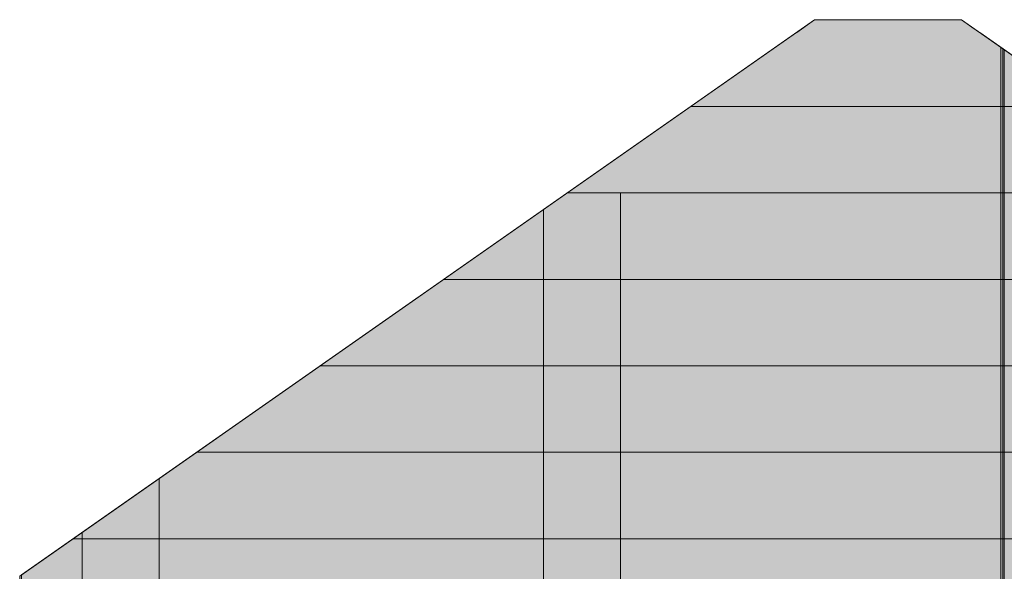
# Model space of a CAD drawing. Header units: millimetres. Extents: x -2175 to 13748, y -4805 to 8231.
# Tile 9 of 16: x 356 to 5559, y 5315 to 8231. Entities that reach past the tile are written whole.
import ezdxf

# ---------------------------------------------------------------- set-up
doc = ezdxf.new("R2010")
doc.units = ezdxf.units.MM
for name, color, linetype in [('FILL-EPS', 7, 'Continuous'), ('LINE-C_2E8C94', 7, 'Continuous'), ('LINE-C_337880', 7, 'Continuous')]:
    doc.layers.add(name, color=color, linetype=linetype)

msp = doc.modelspace()

# ---------------------------------------------------------------- hatches: boundary and pattern name
at = {"layer": 'FILL-EPS', "true_color": 0xccffff}
h = msp.add_hatch(color=7, dxfattribs=at)
h.dxf.hatch_style = 1
h.paths.add_polyline_path([(355.9, 2743.2), (355.9, 5288.2), (4556.6, 8229.6), (5333.4, 8229.6), (9534.1, 5288.2), (9534.1, 2743.2)])
h.paths.add_polyline_path([(5269.5, 3632.6), (5970, 3632.6), (5970, 4699.9), (5269.5, 4699.9)], flags=0)
h = msp.add_hatch(color=7, dxfattribs=at)
h.dxf.hatch_style = 1
h.paths.add_polyline_path([(355.9, 2743.2), (355.9, 5029.2), (365.8, 5029.2), (365.8, 5295.2), (4556.6, 8229.6), (5333.4, 8229.6), (5388.4, 8191.1), (5428.5, 8163), (5429.3, 8162.5), (9487.8, 5320.7), (9524.2, 5295.2), (9524.2, 5029.2), (9534.1, 5029.2), (9534.1, 2743.2)])
h.paths.add_polyline_path([(5244.5, 3632.6), (5995, 3632.6), (5995, 4724.9), (5993.4, 4724.8), (5993.4, 4724.9), (5244.5, 4724.9)], flags=0)
h = msp.add_hatch(color=7, dxfattribs=at)
h.dxf.hatch_style = 1
h.paths.add_polyline_path([(355.9, 2743.2), (355.9, 5029.2), (355.9, 5288.2), (365.8, 5295.2), (4460.5, 8162.3), (4460.7, 8162.5), (4460.7, 8162.5), (4462, 8163.4), (4462, 8163.4), (4556.6, 8229.6), (5333.4, 8229.6), (9524.2, 5295.2), (9534.1, 5288.2), (9534.1, 2743.2)])
h.paths.add_polyline_path([(4907.5, 3632.6), (5658, 3632.6), (5658, 4724.9), (4907.5, 4724.9)], flags=0)
h = msp.add_hatch(color=7, dxfattribs=at)
h.dxf.hatch_style = 1
h.paths.add_polyline_path([(355.9, 2743.2), (355.9, 5288.2), (4556.6, 8229.6), (5333.4, 8229.6), (9534.1, 5288.2), (9534.1, 2743.2)])
h.paths.add_polyline_path([(4932.5, 3632.6), (5633, 3632.6), (5633, 4699.9), (4932.5, 4699.9)], flags=0)
h = msp.add_hatch(color=7, dxfattribs=at)
h.dxf.hatch_style = 1
h.paths.add_polyline_path([(4556.6, 8229.6), (4557.8, 8230.7)])

# ---------------------------------------------------------------- linework, layer by layer
at = {"layer": 'LINE-C_2E8C94', "lineweight": 5}
for points in [[(355.9, 2743.2), (355.9, 5288.2), (4556.6, 8229.6), (5333.4, 8229.6), (5333.4, 8229.6), (5333.4, 8229.6), (9534.1, 5288.2), (9534.1, 5288.2), (9534.1, 2743.2), (9534.1, 2743.2)], [(355.9, 2743.2), (355.9, 5029.2), (365.8, 5029.2), (365.8, 5295.2), (4556.6, 8229.6), (4556.6, 8229.6), (4556.6, 8229.6), (5333.4, 8229.6), (5333.4, 8229.6), (5388.4, 8191.1), (5428.5, 8163), (5429.3, 8162.5), (9487.8, 5320.7), (9524.2, 5295.2), (9524.2, 5029.2), (9534.1, 5029.2), (9534.1, 2743.2), (9534.1, 2743.2)], [(355.9, 2743.2), (355.9, 5029.2), (355.9, 5029.2), (355.9, 5288.2), (365.8, 5295.2), (365.8, 5295.2), (4460.5, 8162.3), (4460.7, 8162.5), (4460.7, 8162.5), (4462, 8163.4), (4462, 8163.4), (4556.6, 8229.6), (5333.4, 8229.6), (5333.4, 8229.6), (5333.4, 8229.6), (5333.4, 8229.6), (9524.2, 5295.2), (9524.2, 5295.2), (9524.2, 5295.2), (9534.1, 5288.2), (9534.1, 5288.2), (9534.1, 2743.2), (9534.1, 2743.2)], [(355.9, 2743.2), (355.9, 5288.2), (4556.6, 8229.6), (4556.6, 8229.6), (4556.6, 8229.6), (4556.6, 8229.6), (4556.6, 8229.6), (5333.4, 8229.6), (5333.4, 8229.6), (5333.4, 8229.6), (5333.4, 8229.6), (9534.1, 5288.2), (9534.1, 5288.2), (9534.1, 5288.2), (9534.1, 2743.2), (9534.1, 2743.2), (9534.1, 2743.2), (355.9, 2743.2)], [(4556.6, 8229.6), (4556.6, 8229.6), (4556.6, 8229.6), (4556.6, 8229.6), (4557.8, 8230.7)]]:
    msp.add_lwpolyline(points, close=True, dxfattribs=at)
at = {"layer": 'LINE-C_337880', "lineweight": 5}
for p, q in [((5541.8, 7772.4), (5541.8, 8082.4)), ((5541.8, 7772.4), (5541.8, 8082.4)), ((5551.4, 7772.4), (5551.4, 8075.8)), ((5551.4, 7772.4), (5551.4, 8075.8)), ((5557.8, 7772.4), (5557.8, 8071.2)), ((5557.8, 7772.4), (5557.8, 8071.2)), ((3905.4, 7772.4), (5557.8, 7772.4)), ((3905.4, 7772.4), (5557.8, 7772.4)), ((3905.4, 7772.4), (5541.8, 7772.4)), ((3905.4, 7772.4), (5541.8, 7772.4)), ((5541.8, 7315.2), (5541.8, 7772.4)), ((5541.8, 7315.2), (5541.8, 7772.4)), ((5551.3, 7315.2), (5551.3, 7772.4)), ((5551.3, 7315.2), (5551.3, 7772.4)), ((5551.4, 7772.4), (5984.6, 7772.4)), ((5551.4, 7772.4), (5984.6, 7772.4)), ((5557.9, 7315.2), (5557.9, 7772.4)), ((5557.9, 7315.2), (5557.9, 7772.4)), ((3252.5, 7315.2), (5557.8, 7315.2)), ((3252.5, 7315.2), (5557.8, 7315.2)), ((3252.5, 7315.2), (3530.6, 7315.2)), ((3252.5, 7315.2), (3530.6, 7315.2)), ((3530.6, 6858), (3530.6, 7315.2)), ((3530.6, 7315.2), (5541.8, 7315.2)), ((3530.6, 6858), (3530.6, 7315.2)), ((3530.6, 7315.2), (5541.8, 7315.2)), ((5541.8, 6858), (5541.8, 7315.2)), ((5541.8, 6858), (5541.8, 7315.2)), ((5551.3, 7315.2), (6637.5, 7315.2)), ((5551.3, 6858), (5551.3, 7315.2)), ((5551.3, 7315.2), (6637.5, 7315.2)), ((5551.3, 6858), (5551.3, 7315.2)), ((5557.8, 6858), (5557.8, 7315.2)), ((5557.8, 6858), (5557.8, 7315.2)), ((3124.2, 6858), (3124.2, 7225.4)), ((3124.2, 6858), (3124.2, 7225.4)), ((2599.5, 6858), (3124.2, 6858)), ((2599.5, 6858), (3124.2, 6858)), ((2599.5, 6858), (3124.2, 6858)), ((2599.5, 6858), (3124.2, 6858)), ((3124.2, 6858), (3530.6, 6858)), ((3124.2, 6858), (3530.6, 6858)), ((3124.2, 6400.8), (3124.2, 6858)), ((3124.2, 6858), (3530.6, 6858)), ((3124.2, 6400.8), (3124.2, 6858)), ((3124.2, 6858), (3530.6, 6858)), ((3530.6, 6400.8), (3530.6, 6858)), ((3530.6, 6858), (5557.8, 6858)), ((3530.6, 6400.8), (3530.6, 6858)), ((3530.6, 6858), (5557.8, 6858)), ((3530.6, 6858), (5541.8, 6858)), ((3530.6, 6858), (5541.8, 6858)), ((5541.8, 6400.8), (5541.8, 6858)), ((5541.8, 6400.8), (5541.8, 6858)), ((5551.4, 6400.8), (5551.4, 6858)), ((5551.4, 6858), (7290.5, 6858)), ((5551.4, 6400.8), (5551.4, 6858)), ((5551.4, 6858), (7290.5, 6858)), ((5557.8, 6400.8), (5557.8, 6858)), ((5557.8, 6400.8), (5557.8, 6858)), ((1946.6, 6400.8), (3124.2, 6400.8)), ((1946.6, 6400.8), (3124.2, 6400.8)), ((1946.6, 6400.8), (3124.2, 6400.8)), ((1946.6, 6400.8), (3124.2, 6400.8)), ((3124.2, 5943.6), (3124.2, 6400.8)), ((3124.2, 6400.8), (3530.6, 6400.8)), ((3124.2, 5943.6), (3124.2, 6400.8)), ((3124.2, 6400.8), (3530.6, 6400.8)), ((3124.2, 6400.8), (3530.6, 6400.8)), ((3124.2, 6400.8), (3530.6, 6400.8)), ((3530.6, 6400.8), (5557.8, 6400.8)), ((3530.6, 6400.8), (5557.8, 6400.8)), ((3530.6, 5943.6), (3530.6, 6400.8)), ((3530.6, 6400.8), (5541.8, 6400.8)), ((3530.6, 5943.6), (3530.6, 6400.8)), ((3530.6, 6400.8), (5541.8, 6400.8)), ((5541.8, 5943.6), (5541.8, 6400.8)), ((5541.8, 5943.6), (5541.8, 6400.8)), ((5551.4, 5943.6), (5551.4, 6400.8)), ((5551.4, 6400.8), (6765.8, 6400.8)), ((5551.4, 5943.6), (5551.4, 6400.8)), ((5551.4, 6400.8), (6765.8, 6400.8)), ((5557.8, 5943.6), (5557.8, 6400.8)), ((5557.8, 5943.6), (5557.8, 6400.8)), ((1293.6, 5943.6), (3124.2, 5943.6)), ((1293.6, 5943.6), (3124.2, 5943.6)), ((1293.6, 5943.6), (3124.2, 5943.6)), ((1293.6, 5943.6), (3124.2, 5943.6)), ((3124.2, 5943.6), (3530.6, 5943.6)), ((3124.2, 5943.6), (3530.6, 5943.6)), ((3124.2, 5486.4), (3124.2, 5943.6)), ((3124.2, 5943.6), (3530.6, 5943.6)), ((3124.2, 5486.4), (3124.2, 5943.6)), ((3124.2, 5943.6), (3530.6, 5943.6)), ((3530.6, 5486.4), (3530.6, 5943.6)), ((3530.6, 5943.6), (5557.8, 5943.6)), ((3530.6, 5486.4), (3530.6, 5943.6)), ((3530.6, 5943.6), (5557.8, 5943.6)), ((3530.6, 5943.6), (5541.8, 5943.6)), ((3530.6, 5943.6), (5541.8, 5943.6)), ((5541.8, 5486.4), (5541.8, 5943.6)), ((5541.8, 5486.4), (5541.8, 5943.6)), ((5551.4, 5486.4), (5551.4, 5943.6)), ((5551.4, 5943.6), (6359.4, 5943.6)), ((5551.4, 5486.4), (5551.4, 5943.6)), ((5551.4, 5943.6), (6359.4, 5943.6)), ((5557.8, 5486.4), (5557.8, 5943.6)), ((5557.8, 5486.4), (5557.8, 5943.6)), ((1092.2, 5486.4), (1092.2, 5802.6)), ((1092.2, 5486.4), (1092.2, 5802.6)), ((685.8, 5486.4), (685.8, 5518)), ((685.8, 5486.4), (685.8, 5518)), ((640.7, 5486.4), (685.8, 5486.4)), ((640.7, 5486.4), (685.8, 5486.4)), ((640.7, 5486.4), (685.8, 5486.4)), ((640.7, 5486.4), (685.8, 5486.4)), ((685.8, 5029.2), (685.8, 5486.4)), ((685.8, 5486.4), (1092.2, 5486.4)), ((685.8, 5029.2), (685.8, 5486.4)), ((685.8, 5486.4), (1092.2, 5486.4)), ((685.8, 5486.4), (1092.2, 5486.4)), ((685.8, 5486.4), (1092.2, 5486.4)), ((1092.2, 5486.4), (3124.2, 5486.4)), ((1092.2, 5486.4), (3124.2, 5486.4)), ((1092.2, 5029.2), (1092.2, 5486.4)), ((1092.2, 5486.4), (3124.2, 5486.4)), ((1092.2, 5029.2), (1092.2, 5486.4)), ((1092.2, 5486.4), (3124.2, 5486.4)), ((3124.2, 5029.2), (3124.2, 5486.4)), ((3124.2, 5486.4), (3530.6, 5486.4)), ((3124.2, 5029.2), (3124.2, 5486.4)), ((3124.2, 5486.4), (3530.6, 5486.4)), ((3124.2, 5486.4), (3530.6, 5486.4)), ((3124.2, 5486.4), (3530.6, 5486.4)), ((3530.6, 5486.4), (5557.8, 5486.4)), ((3530.6, 5486.4), (5557.8, 5486.4)), ((3530.6, 5029.2), (3530.6, 5486.4)), ((3530.6, 5486.4), (5541.8, 5486.4)), ((3530.6, 5029.2), (3530.6, 5486.4)), ((3530.6, 5486.4), (5541.8, 5486.4)), ((5541.8, 5029.2), (5541.8, 5486.4)), ((5541.8, 5029.2), (5541.8, 5486.4)), ((5551.4, 5029.2), (5551.4, 5486.4)), ((5551.4, 5486.4), (6359.4, 5486.4)), ((5551.4, 5029.2), (5551.4, 5486.4)), ((5551.4, 5486.4), (6359.4, 5486.4)), ((5557.8, 5029.2), (5557.8, 5486.4)), ((5557.8, 5029.2), (5557.8, 5486.4))]:
    msp.add_line(p, q, dxfattribs=at)

doc.saveas('drawing.dxf')
